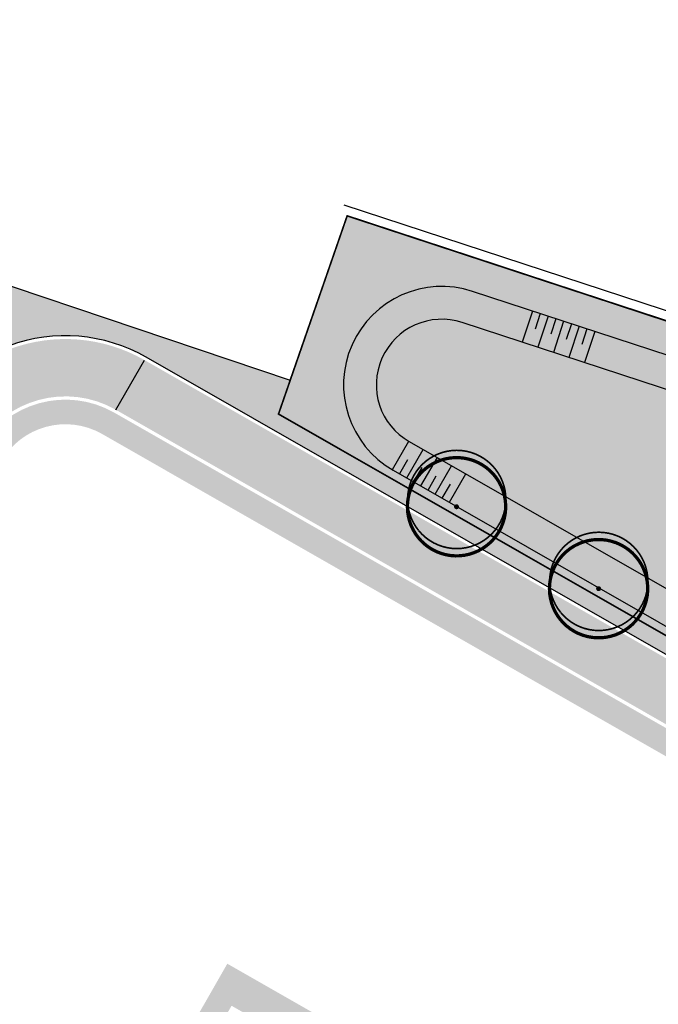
# Model space of a CAD drawing. Header units: inches. Extents: x 210501 to 210698, y 486425 to 486655.
# Tile 3 of 3: x 210616 to 210655, y 486593 to 486653. Entities that reach past the tile are written whole.
import ezdxf

# ---------------------------------------------------------------- set-up
doc = ezdxf.new("R2010")
doc.units = ezdxf.units.IN
doc.header["$MEASUREMENT"] = 0
doc.layers.add('KL_BSS_1', color=7, linetype='Continuous', true_color=0x992600)
for name, color, linetype in [('KL_GAZON', 73, 'Continuous'), ('KL_HAAG_2', 64, 'Continuous'), ('KL_VOETPAD_1', 25, 'Continuous'), ('KL_VOETPAD_2', 253, 'Continuous'), ('KL_WADI', 71, 'Continuous'), ('NW_BOOM', 88, 'Continuous'), ('NW_HEK_HONDEN', 10, 'FENCELINE1'), ('NW_WADI', 3, 'Continuous')]:
    doc.layers.add(name, color=color, linetype=linetype)
doc.linetypes.add('BATTING', pattern='A,0.00254,-2.54,[134,ltypeshp.shx,S=2.54,R=0,X=-2.54,Y=0],-5.08,[134,ltypeshp.shx,S=2.54,R=180,X=2.54,Y=0],-2.54', length=10.16254)
doc.linetypes.add('FENCELINE1', pattern='A,0.25,-0.1,[133,ltypeshp.shx,S=0.1,R=0,X=-0.1,Y=0],-0.1,1', length=1.45)

# ---------------------------------------------------------------- blocks, each defined once
blk = doc.blocks.new('TALUD')
at = {"color": 6}
for p, q in [((0, 0), (0.0001038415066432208, -4.000000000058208)), ((1.999999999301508, 5.192076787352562e-05), (2.000103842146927, -4.000000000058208)), ((3.999999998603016, 0.0001038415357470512), (4.000103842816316, -4.000000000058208)), ((5.999999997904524, 0.0001557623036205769), (6.000103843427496, -4.000000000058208)), ((7.999999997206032, 0.0002076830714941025), (8.000103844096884, -4.000000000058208))]:
    blk.add_line(p, q, dxfattribs=at)
for p, q in [((0.999999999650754, 2.596038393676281e-05), (1.000051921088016, -2.000000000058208)), ((2.999999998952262, 7.788115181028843e-05), (3.000051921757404, -2.000000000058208)), ((4.99999999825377, 0.000129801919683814), (5.00005192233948, -2.000000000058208)), ((6.999999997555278, 0.0001817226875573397), (7.000051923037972, -2.000000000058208))]:
    blk.add_line(p, q)
blk = doc.blocks.new('BOOM_G')
for points, const_width in [([(-2.325170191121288, -1.8956749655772, -49.80101822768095), (-2.165600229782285, -2.076096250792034, -0.5373179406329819)], 0.2), ([(-2.314667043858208, -1.450824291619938, -996.703270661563), (-2.307040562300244, -1.460140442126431, -0.5373179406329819)], 0.09999999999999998), ([(-2.16521681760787, -2.076496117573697, -0.4799778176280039), (-1.555955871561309, 2.564956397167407, -1.975559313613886)], 0.2)]:
    blk.add_lwpolyline(points, format="xyb", dxfattribs=dict(const_width=const_width))
at = {"const_width": 0.15}
blk.add_lwpolyline([(-0.05153804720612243, -0.05448696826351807, 1), (0.05153804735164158, 0.05448696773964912, 1)], format="xyb", close=True, dxfattribs=at)

msp = doc.modelspace()

# ---------------------------------------------------------------- hatches: boundary and pattern name
at = {"layer": 'KL_BSS_1', "ltscale": 0.2}
for points in [[(210623.3180695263, 486632.1122797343, 0.2218158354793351), (210615.1308261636, 486632.7915386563, -0.2220085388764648), (210611.5885573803, 486633.086734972), (210607.0398708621, 486635.6915855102), (210605.0520946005, 486632.2204569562, -0.4140523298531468), (210607.3529894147, 486623.7621143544), (210610.3911856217, 486622.0244826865), (210613.1017582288, 486626.7638365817, -0.4141595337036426), (210621.5809983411, 486629.0737630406)], [(210623.3180695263, 486632.1122797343), (210621.5809983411, 486629.0737630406), (210660.7961060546, 486606.6551158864), (210662.5331772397, 486609.69363258)]]:
    msp.add_hatch(color=256, dxfattribs=at).paths.add_polyline_path(points)
at = {"layer": 'KL_GAZON', "ltscale": 0.2}
h = msp.add_hatch(color=256, dxfattribs=at)
h.dxf.hatch_style = 1
edge = h.paths.add_edge_path(flags=16)
edge.add_line((210673.9727646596, 486618.6548673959), (210671.0778405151, 486613.6457766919))
edge.add_arc((210665.8830017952, 486616.6480509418), 5.999999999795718, 240.2440901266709, 329.9749196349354, ccw=False)
edge.add_line((210662.9051654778, 486611.4391651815), (210638.496337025, 486625.3933003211))
edge.add_arc((210641.4741733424, 486630.6021860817), 6.00000000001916, 71.86056914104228, 240.24409012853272, ccw=False)
edge.add_line((210643.3421563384, 486636.303996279), (210670.6459089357, 486627.3589518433))
edge.add_arc((210668.7779259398, 486621.6571416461), 5.999999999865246, -30.025080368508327, 71.86056914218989, ccw=False)
edge = h.paths.add_edge_path(flags=0)
edge.add_line((210672.2411517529, 486619.6556254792), (210669.3462276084, 486614.6465347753))
edge.add_arc((210665.8830017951, 486616.6480509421), 4.000000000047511, 240.24409012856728, 329.97491963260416, ccw=False)
edge.add_line((210663.8977775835, 486613.175460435), (210639.4889491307, 486627.1295955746))
edge.add_arc((210641.4741733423, 486630.6021860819), 3.999999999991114, 71.86056914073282, 240.2440901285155, ccw=False)
edge.add_line((210642.7194953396, 486634.40339288), (210670.023247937, 486625.4583484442))
edge.add_arc((210668.7779259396, 486621.6571416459), 4.000000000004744, -30.025080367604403, 71.86056914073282, ccw=False)
edge = h.paths.add_edge_path(flags=16)
edge.add_arc((210672.7287929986, 486614.9020650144), 0.5244309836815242, 94.97499708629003, 204.9749196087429)
edge.add_arc((210672.2916528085, 486614.241785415), 0.4405175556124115, 94.98159514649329, 204.9749200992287)
edge.add_arc((210671.9314637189, 486613.6058435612), 0.4516447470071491, 94.97114705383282, 204.9749384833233)
edge.add_arc((210671.5267194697, 486612.7557945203), 0.6593713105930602, 90.405657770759, 200.4055169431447)
edge.add_arc((210670.8445970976, 486612.0568908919), 0.4733695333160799, 82.21416705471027, 192.2197918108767)
edge.add_arc((210670.1454328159, 486611.1847468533), 0.8073708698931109, 72.9652998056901, 182.9611314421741)
edge.add_arc((210669.1434434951, 486610.7434175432), 0.4449658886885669, 63.90881478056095, 173.9070686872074)
edge.add_arc((210668.3465099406, 486610.2632347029), 0.6354687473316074, 56.09438679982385, 166.0981914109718)
edge.add_arc((210667.1932028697, 486609.8617242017), 0.7713003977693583, 45.93163591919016, 155.9276461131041)
edge.add_arc((210666.0733047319, 486609.8676311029), 0.5177665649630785, 36.59910110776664, 146.6070043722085)
edge.add_arc((210664.9972920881, 486609.815794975), 0.7265081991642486, 27.61917369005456, 137.6137659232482)
edge.add_arc((210664.0746029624, 486610.169641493), 0.409301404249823, 19.39358360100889, 129.4033419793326)
edge.add_arc((210663.3604971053, 486610.3412519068), 0.4767659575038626, 17.66250725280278, 127.6550777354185)
edge.add_arc((210663.3008670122, 486610.4579100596), 0.3488096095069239, 131.6099923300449, 241.6014695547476)
edge.add_arc((210663.9459989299, 486610.1504050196), 0.8110266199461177, 179.9526029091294, 289.9555348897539)
edge.add_arc((210664.9845373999, 486609.2923660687), 0.7677315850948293, 172.8386706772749, 282.8397608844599)
edge.add_arc((210665.7731959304, 486608.395660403), 0.6355623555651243, 166.5183713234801, 276.5159872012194)
edge.add_arc((210666.240767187, 486607.6340560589), 0.4163135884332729, 161.7828599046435, 271.7766100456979)
edge.add_arc((210666.8891837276, 486607.0023429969), 0.67108549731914, 161.2602573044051, 271.2636008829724)
edge.add_arc((210667.3174433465, 486606.4132952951), 0.4214892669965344, 191.2009571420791, 301.2010795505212)
edge.add_arc((210667.9491961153, 486606.5654826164), 0.6586150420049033, 231.1204269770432, 341.1238860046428)
edge.add_arc((210668.7269256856, 486606.9119161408), 0.5804593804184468, 254.5600564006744, 364.5549383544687)
edge.add_arc((210669.3569916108, 486607.6730463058), 0.7168809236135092, 265.8852010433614, 375.8893186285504)
edge.add_arc((210670.0216287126, 486608.6371367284), 0.7682249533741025, 271.8539479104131, 381.8490568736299)
edge.add_arc((210670.6946691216, 486609.3841934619), 0.4628837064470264, 274.9575152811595, 384.9746802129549)
edge.add_arc((210671.0732497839, 486610.0499565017), 0.4721108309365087, 274.9846116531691, 384.9749191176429)
edge.add_arc((210671.4634685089, 486610.6824303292), 0.4347800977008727, 274.9805166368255, 384.9749198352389)
edge.add_arc((210671.7956961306, 486611.5772814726), 0.7139657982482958, 274.9735087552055, 384.9749291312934)
edge.add_arc((210672.3988960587, 486612.6633363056), 0.7858360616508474, 273.2100957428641, 383.2109934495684)
edge.add_arc((210673.129855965, 486613.7081900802), 0.7351932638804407, 269.3196587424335, 379.317812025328)
edge.add_arc((210673.8886210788, 486614.7529948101), 0.8042252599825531, 265.3666506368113, 375.3687281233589)
edge.add_arc((210674.7360070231, 486615.4769915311), 0.5158907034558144, 261.986372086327, 371.9826357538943)
edge.add_arc((210675.321454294, 486616.0207886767), 0.4441021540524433, 259.5175367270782, 369.5202438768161)
edge.add_arc((210675.9003280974, 486616.6949240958), 0.6169839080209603, 256.8000614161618, 366.7986887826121)
edge.add_arc((210676.6744227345, 486617.321550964), 0.5766498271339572, 253.7411124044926, 363.7372428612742)
edge.add_arc((210677.4266593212, 486617.8687536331), 0.5394176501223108, 250.8656094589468, 360.8741224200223)
edge.add_arc((210678.1997935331, 486618.4526936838), 0.6213660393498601, 247.8993674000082, 357.8968799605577)
edge.add_arc((210679.0254371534, 486618.870153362), 0.485522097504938, 245.0643540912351, 355.0580419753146)
edge.add_arc((210679.7097803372, 486619.2168033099), 0.4372235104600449, 242.6861874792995, 352.6911836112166)
edge.add_arc((210680.55278227, 486619.8560511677), 0.806471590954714, 239.4987099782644, 349.5007536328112)
edge.add_arc((210681.6860955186, 486620.2232902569), 0.6166296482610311, 236.4996148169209, 346.5030754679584)
edge.add_arc((210682.7202464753, 486620.7310365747), 0.7832623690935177, 236.3033105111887, 346.3008394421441)
edge.add_arc((210683.888351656, 486621.1564134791), 0.7341084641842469, 236.3179532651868, 346.3177826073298)
edge.add_arc((210684.9963112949, 486621.6637753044), 0.7871106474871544, 239.9051459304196, 349.9063801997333)
edge.add_arc((210686.0971747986, 486622.2692266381), 0.8117108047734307, 246.3254481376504, 356.3229801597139)
edge.add_arc((210687.0962561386, 486622.8003834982), 0.6130862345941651, 252.0405350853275, 362.0409554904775)
edge.add_arc((210687.8528115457, 486623.4494138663), 0.6434826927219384, 257.0816833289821, 367.0833446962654)
edge.add_arc((210688.5866879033, 486624.2687902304), 0.7461382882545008, 262.6615167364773, 372.6597347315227)
edge.add_arc((210689.3351269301, 486624.9446160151), 0.5127092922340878, 267.7151755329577, 377.7077329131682)
edge.add_arc((210689.4553916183, 486625.5601087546), 0.58882861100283, 308.6989898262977, 418.7074495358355)
edge.add_arc((210689.0860338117, 486625.8292729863), 0.71460036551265, 19.11487601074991, 129.1128691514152)
edge.add_arc((210688.8276583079, 486625.9656557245), 0.4602385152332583, 114.7153050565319, 224.7168913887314)
edge.add_arc((210688.5106014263, 486625.1853882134), 0.4565509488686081, 91.25318253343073, 201.2510295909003)
edge.add_arc((210688.0724711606, 486624.5524589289), 0.4676206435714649, 88.45302146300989, 198.4505714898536)
edge.add_arc((210687.2000610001, 486623.9877656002), 0.5979375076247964, 44.17816093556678, 154.1762012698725)
edge.add_arc((210686.1694923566, 486623.7698212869), 0.6864955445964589, 44.17767043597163, 154.1779371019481)
edge.add_arc((210685.0891706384, 486623.9198676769), 0.4857794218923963, 17.85888906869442, 127.8697429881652)
edge.add_arc((210684.1738979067, 486624.1163018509), 0.6447934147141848, 16.86297709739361, 126.8605690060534)
edge.add_arc((210683.1951436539, 486624.4527463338), 0.6185650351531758, 16.86467032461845, 126.8605692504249)
edge.add_arc((210682.0986002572, 486624.7278094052), 0.7580647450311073, 16.85879313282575, 126.8605690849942)
edge.add_arc((210681.1428441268, 486625.1824775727), 0.5235244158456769, 16.86202647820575, 126.8605691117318)
edge.add_arc((210680.0819803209, 486625.3750300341), 0.7803563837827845, 16.85909582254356, 126.8605691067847)
edge.add_arc((210678.9780693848, 486625.8066706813), 0.6643653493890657, 16.86288818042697, 126.8605691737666)
edge.add_arc((210678.0722118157, 486626.184493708), 0.5301063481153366, 16.85832929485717, 126.8605691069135)
edge.add_arc((210677.1265691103, 486626.4184310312), 0.6558336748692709, 16.85866524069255, 126.8605691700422)
edge.add_arc((210676.2582368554, 486626.7991737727), 0.4962652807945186, 16.86656093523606, 126.8605694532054)
edge.add_arc((210675.4331572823, 486627.0364150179), 0.5510691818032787, 16.85897604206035, 126.8605690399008)
edge.add_arc((210674.6605367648, 486627.3433647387), 0.4619026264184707, 16.85895280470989, 126.8605690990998)
edge.add_arc((210673.6587431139, 486627.4933160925), 0.7572575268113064, 16.85884009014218, 126.8605691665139)
edge.add_arc((210672.7864420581, 486627.972433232), 0.4368416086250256, 16.86875329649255, 126.8605697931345)
edge.add_arc((210671.9412264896, 486628.1452474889), 0.6093503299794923, 16.85698344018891, 126.8602048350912)
edge.add_arc((210671.6934252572, 486628.2560034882), 0.3947496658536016, 107.3513693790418, 217.3652551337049)
edge.add_arc((210672.0201851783, 486627.8832060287), 0.6542092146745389, 168.2498254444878, 278.2431484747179)
edge.add_arc((210672.7195946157, 486627.2330119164), 0.6056188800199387, 179.7404131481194, 289.7428325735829)
edge.add_arc((210673.427176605, 486626.5895649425), 0.5083356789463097, 171.6947596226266, 281.692943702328)
edge.add_arc((210674.2987762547, 486625.8446803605), 0.8073214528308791, 162.1773671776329, 272.1798477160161)
edge.add_arc((210674.8216383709, 486624.7799143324), 0.5556932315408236, 152.332694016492, 262.3257159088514)
edge.add_arc((210675.1620893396, 486623.9348738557), 0.508496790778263, 144.6329145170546, 254.6355959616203)
edge.add_arc((210675.4977055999, 486622.994319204), 0.6511019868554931, 136.2517163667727, 246.2542705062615)
edge.add_arc((210675.5491076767, 486621.9948729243), 0.5110001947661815, 127.8555334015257, 237.8553003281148)
edge.add_arc((210675.625006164, 486620.9340841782), 0.7179748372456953, 118.9726117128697, 228.9718719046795)
edge.add_arc((210675.3976781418, 486619.6461000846), 0.7852164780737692, 108.101808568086, 218.1015871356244)
edge.add_arc((210674.8808840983, 486618.3857957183), 0.7823413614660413, 97.42546167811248, 207.4268566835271)
edge.add_arc((210674.2488063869, 486617.3095220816), 0.7186228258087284, 94.97567333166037, 204.9749195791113)
edge.add_arc((210673.641022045, 486616.5051168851), 0.5028844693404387, 94.9785824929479, 204.9749197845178)
edge.add_arc((210673.2381958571, 486615.682970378), 0.612119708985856, 94.97041850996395, 204.9749197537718)
edge = h.paths.add_edge_path()
edge.add_arc((210689.7181628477, 486625.6565754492), 0.8999975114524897, 326.7632212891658, 431.9389413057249)
edge.add_line((210689.9971893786, 486626.5122270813), (210688.2535177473, 486627.0808354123))
edge.add_line((210688.2535177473, 486627.0808354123), (210688.0208018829, 486625.7979028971))
edge.add_line((210688.0208018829, 486625.7979028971), (210687.3677067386, 486624.8687495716))
edge.add_line((210687.3677067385, 486624.8687495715), (210685.5615780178, 486624.5769903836))
edge.add_line((210685.5615780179, 486624.5769903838), (210635.694846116, 486640.9139437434))
edge.add_line((210635.6948461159, 486640.9139437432), (210632.2208461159, 486630.8859437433))
edge.add_line((210632.220846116, 486630.8859437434), (210604.057846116, 486640.3569437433))
edge.add_line((210604.057846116, 486640.3569437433), (210607.0788461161, 486650.4479437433))
edge.add_line((210607.078846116, 486650.4479437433), (210606.3898789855, 486651.4226625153))
edge.add_line((210606.3898789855, 486651.4226625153), (210605.7433285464, 486652.8874492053))
edge.add_line((210605.7433285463, 486652.8874492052), (210601.7513183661, 486640.5758834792))
edge.add_line((210601.7513183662, 486640.5758834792), (210601.8464427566, 486640.5450395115))
edge.add_arc((210603.5586817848, 486639.9898480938), 1.800000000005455, 162.03477670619, 240.2019614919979)
edge.add_line((210602.6641821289, 486638.4278396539), (210611.687942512, 486633.2602935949))
edge.add_arc((210613.675724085, 486636.7314314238), 4.00000917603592, 240.2019614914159, 290.2704786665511)
edge.add_arc((210618.496547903, 486623.6783859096), 9.914815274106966, 60.24409012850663, 110.27047866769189, ccw=False)
edge.add_line((210623.4173307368, 486632.2859092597), (210662.6311225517, 486609.8680145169))
edge.add_arc((210657.7077416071, 486601.2559465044), 9.920050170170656, 31.26623910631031, 60.24409012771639, ccw=False)
edge.add_arc((210667.7256279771, 486607.3388346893), 1.800000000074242, 211.2662391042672, 313.7032311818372)
edge.add_line((210668.9692897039, 486606.0375639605), (210669.0383820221, 486605.9652711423))
edge.add_arc((210660.6091192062, 486614.7849949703), 12.20000000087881, 313.7032311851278, 329.9749196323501)
edge.add_line((210671.1719579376, 486608.6803706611), (210672.9174192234, 486611.7005444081))
edge.add_arc((210688.3287740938, 486602.793797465), 17.80000000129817, 111.3008393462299, 149.9749196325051, ccw=False)
edge.add_line((210681.8626592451, 486619.3778065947), (210684.6984640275, 486620.4834885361))
edge.add_arc((210680.2665823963, 486631.8501851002), 12.20013793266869, 291.3008393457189, 326.7632212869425)
at = {"layer": 'KL_VOETPAD_1', "ltscale": 0.2}
h = msp.add_hatch(color=256, dxfattribs=at)
h.dxf.hatch_style = 1
h.paths.add_polyline_path([(210620.7372780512, 486627.5979120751), (210659.9523857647, 486605.1792649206, -0.41426759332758), (210661.6305343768, 486599.0191445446), (210651.8176459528, 486581.8616071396), (210651.0729466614, 486580.559523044), (210649.4593674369, 486577.7382287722), (210650.4945746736, 486577.1461640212), (210650.7614515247, 486576.9935294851), (210662.9326184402, 486598.2744452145, 0.4142675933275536), (210660.6968448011, 486606.4814863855), (210621.4817371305, 486628.9001335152, 0.4141595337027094), (210613.2753694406, 486626.6645433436), (210586.769752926, 486580.3202777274), (210587.0301697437, 486580.1713378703), (210588.0718370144, 486579.5755784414), (210589.6605288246, 486582.3533578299), (210590.4052281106, 486583.6554419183), (210614.5774535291, 486625.9198440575, -0.4141595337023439)])
at = {"layer": 'KL_VOETPAD_2', "ltscale": 0.2}
h = msp.add_hatch(color=256, dxfattribs=at)
h.dxf.hatch_style = 1
h.paths.add_polyline_path([(210646.6949793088, 486582.3716877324), (210646.9928031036, 486582.8925536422), (210651.0729466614, 486580.559523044), (210651.8176459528, 486581.8616071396), (210628.3786903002, 486595.2636720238), (210619.6423223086, 486579.988398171), (210620.944406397, 486579.243698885), (210628.6382755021, 486592.6961951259)])
at = {"layer": 'KL_WADI'}
h = msp.add_hatch(color=256, dxfattribs=at)
h.set_gradient(color1=(232, 255, 209), color2=(179, 255, 102), name='SPHERICAL')
edge = h.paths.add_edge_path()
edge.add_arc((210641.4741733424, 486630.6021860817), 6, 71.86056914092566, 240.2440901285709)
edge.add_line((210638.4963370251, 486625.3933003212), (210662.9051654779, 486611.4391651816))
edge.add_arc((210665.8830017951, 486616.6480509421), 5.999999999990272, 240.2440901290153, 329.9749196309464)
edge.add_line((210671.077840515, 486613.6457766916), (210673.9727646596, 486618.6548673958))
edge.add_arc((210668.7779259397, 486621.6571416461), 5.999999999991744, 329.9749196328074, 431.8605691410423)
edge.add_line((210670.6459089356, 486627.3589518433), (210643.3421563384, 486636.303996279))

# ---------------------------------------------------------------- linework, layer by layer
at = {"layer": 'KL_BSS_1', "ltscale": 0.2}
msp.add_lwpolyline([(210621.5809983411, 486629.0737630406), (210623.3180695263, 486632.1122797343)], dxfattribs=at)
at = {"layer": 'KL_GAZON', "ltscale": 0.2}
msp.add_lwpolyline([(210604.057846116, 486640.3569437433), (210632.220846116, 486630.8859437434), (210635.6948461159, 486640.9139437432), (210685.5615780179, 486624.5769903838), (210687.3677067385, 486624.8687495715), (210688.0208018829, 486625.7979028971), (210688.2535177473, 486627.0808354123), (210689.9971893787, 486626.5122270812, -0.4940989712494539), (210690.4709321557, 486625.1632865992, -0.1559798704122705), (210684.6985000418, 486620.483502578), (210681.8626592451, 486619.3778065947, 0.1703677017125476), (210672.9174192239, 486611.7005444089), (210671.1719579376, 486608.6803706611, -0.07111817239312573), (210669.0383820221, 486605.9652711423), (210668.9692897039, 486606.0375639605, -0.4793181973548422), (210666.1870513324, 486606.4046067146, 0.127079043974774), (210662.6324384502, 486609.8672621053), (210623.4173307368, 486632.2859092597, 0.2218154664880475), (210615.0615367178, 486632.9791525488, -0.2220082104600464)], format="xyb", dxfattribs=at)
at = {"layer": 'KL_HAAG_2', "linetype": 'BATTING', "ltscale": 0.05, "flags": 128}
msp.add_lwpolyline([(210686.596846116, 486624.8189437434), (210635.5178461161, 486641.5639437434)], dxfattribs=at)
at = {"layer": 'NW_HEK_HONDEN', "ltscale": 2, "const_width": 0.1, "flags": 128}
msp.add_lwpolyline([(210670.6459089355, 486627.3589518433, -0.4763632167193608), (210673.9727646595, 486618.6548673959), (210670.8276482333, 486613.2128686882, -0.4128382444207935), (210662.654973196, 486611.0062571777), (210631.5034397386, 486628.8150884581), (210635.6948460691, 486640.9139437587), (210671.2372665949, 486629.2184275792), (210670.651455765, 486627.3571316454)], format="xyb", dxfattribs=at)
at = {"layer": 'NW_WADI'}
for p, q in [((210670.0232479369, 486625.4583484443), (210642.7194953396, 486634.40339288)), ((210639.4889491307, 486627.1295955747), (210663.8977775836, 486613.175460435))]:
    msp.add_line(p, q, dxfattribs=at)
msp.add_lwpolyline([(210673.9727646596, 486618.6548673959, 0.4763632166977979), (210670.6459089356, 486627.3589518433), (210643.3421563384, 486636.3039962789, 0.9034387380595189), (210638.496337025, 486625.3933003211), (210662.9051654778, 486611.4391651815, 0.4128382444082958), (210671.077840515, 486613.6457766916)], format="xyb", close=True, dxfattribs=at)
msp.add_arc((210641.4741733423, 486630.6021860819), 4, 71.86056914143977, 240.2440901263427, dxfattribs=at)

# ---------------------------------------------------------------- block references
at = {"layer": 'NW_BOOM'}
for p in [(210642.3719180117, 486623.1564199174), (210651.0425849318, 486618.1555499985)]:
    msp.add_blockref('BOOM_G', p, dxfattribs=at)
at = {"layer": 'NW_WADI'}
for p, xscale, yscale, rotation in [((210647.0050270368, 486635.1039948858), 0.4999999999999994, 0.4999999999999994, 341.8590817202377), ((210641.9334900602, 486623.4283351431), 0.4999999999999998, 0.4999999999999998, 150.0302058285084)]:
    msp.add_blockref('TALUD', p, dxfattribs=dict(at, xscale=xscale, yscale=yscale, rotation=rotation))

doc.saveas('drawing.dxf')
